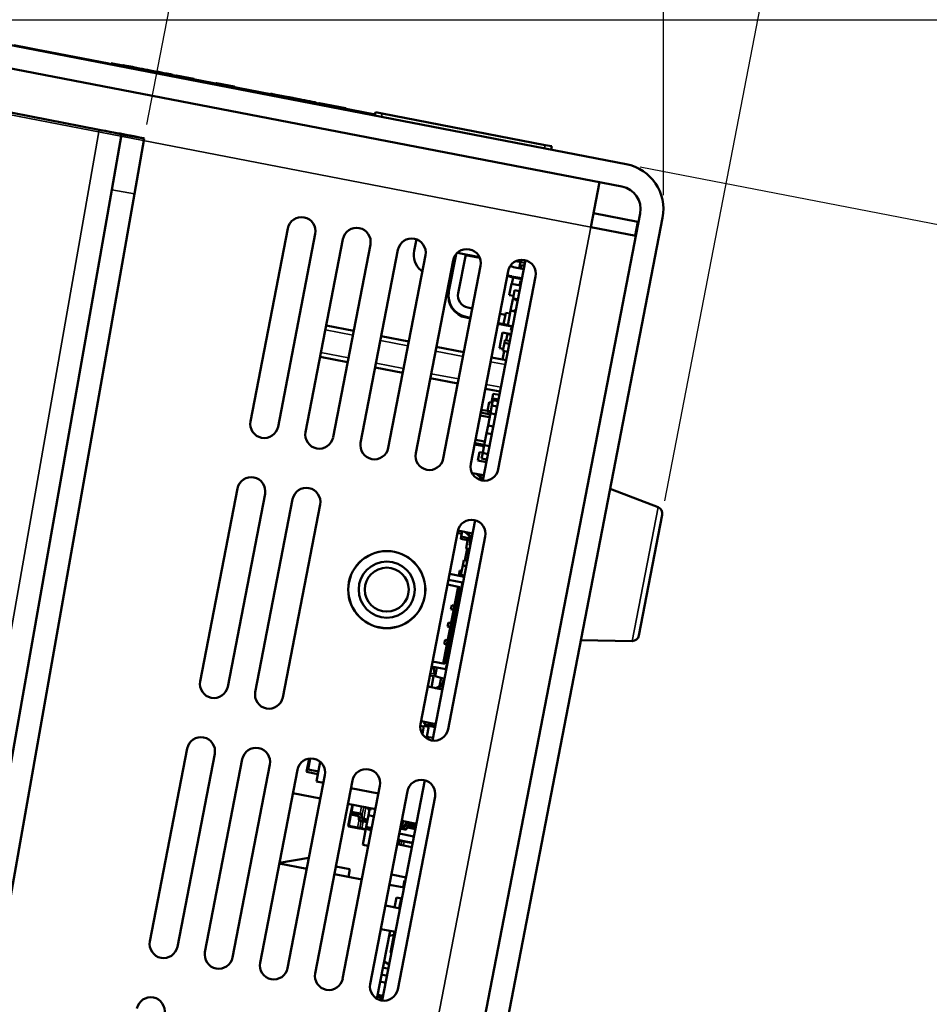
# Model space of a CAD drawing. Header units: inches. Extents: x -32 to 29.2, y -14.4 to 22.6.
# Tile 250 of 256: x 20 to 24.1, y 0.7 to 5.1. Entities that reach past the tile are written whole.
import ezdxf

# ---------------------------------------------------------------- set-up
doc = ezdxf.new("R2010")
doc.units = ezdxf.units.IN
doc.header["$MEASUREMENT"] = 0
for name, color, linetype, lineweight in [('Dimension (ANSI)', 7, 'Continuous', 25), ('Visible (ANSI)', 7, 'Continuous', 50), ('Visible Narrow (ANSI)', 7, 'Continuous', 35)]:
    doc.layers.add(name, color=color, linetype=linetype, lineweight=lineweight)
doc.styles.add('Note Text (ANSI)', font='tahoma.ttf')
doc.dimstyles.new('Default (ANSI)', dxfattribs={"dimtxt": 0.188, "dimasz": 0.098425, "dimexe": 0.125, "dimexo": 0.0625, "dimgap": 0.031496, "dimtad": 0, "dimtih": 1, "dimtoh": 1, "dimrnd": 1e-08, "dimzin": 4, "dimdsep": 46, "dimtxsty": 'Note Text (ANSI)', "dimcen": 0.09, "dimdle": 0.393701, "dimclrd": 256, "dimclre": 256, "dimclrt": 256, "dimadec": 0, "dimazin": 1, "dimtfac": 1.276596, "dimtofl": 0, "dimtmove": 0, "dimatfit": 3, "dimfxl": 1, "dimtolj": 1, "dimtzin": 4, "dimlwd": -1, "dimlwe": -1, "dimarcsym": 0})

# ---------------------------------------------------------------- blocks, each defined once
blk = doc.blocks.new('*D5')
at = {"layer": 'Defpoints', "color": 0, "transparency": 16777216}
for p in [(22.902, 7.541), (17.4518, 5.5916), (22.902, 4.284)]:
    blk.add_point(p, dxfattribs=at)
at = {"layer": 'Dimension (ANSI)', "transparency": 16777216}
for p, q in [((17.4518, 5.6541), (17.4518, 7.666)), ((22.902, 4.3465), (22.902, 7.666)), ((17.5502, 7.541), (19.452, 7.541)), ((22.8036, 7.541), (20.9018, 7.541))]:
    blk.add_line(p, q, dxfattribs=at)
for points in [[(17.5502, 7.5574), (17.5502, 7.5246), (17.4518, 7.541)], [(22.8036, 7.5574), (22.8036, 7.5246), (22.902, 7.541)]]:
    blk.add_solid(points, dxfattribs=at)
at = {"layer": 'Dimension (ANSI)', "transparency": 16777216, "insert": (19.4835, 7.664), "char_height": 0.188, "attachment_point": 1, "style": 'Note Text (ANSI)'}
blk.add_mtext('\\A1;5.45 [138.4]', dxfattribs=at)
blk = doc.blocks.new('*D17')
at = {"layer": 'Defpoints', "color": 0, "transparency": 16777216}
for p in [(23.9176, 8.1976), (20.5878, 4.5988), (22.8969, 2.9222)]:
    blk.add_point(p, dxfattribs=at)
at = {"layer": 'Dimension (ANSI)', "transparency": 16777216}
for p, q in [((20.5997, 4.6601), (21.4028, 8.8114)), ((21.4757, 8.67), (21.9931, 8.5699)), ((22.9088, 2.9836), (23.9413, 8.3203)), ((23.8209, 8.2163), (23.3036, 8.3163))]:
    blk.add_line(p, q, dxfattribs=at)
for points in [[(21.4788, 8.6861), (21.4726, 8.6539), (21.3791, 8.6887)], [(23.8241, 8.2324), (23.8178, 8.2001), (23.9176, 8.1976)]]:
    blk.add_solid(points, dxfattribs=at)
at = {"layer": 'Dimension (ANSI)', "transparency": 16777216, "insert": (22.0246, 8.5661), "char_height": 0.188, "attachment_point": 1, "style": 'Note Text (ANSI)'}
blk.add_mtext('\\A1;2.59 [65.7]', dxfattribs=at)
blk = doc.blocks.new('*D18')
at = {"layer": 'Defpoints', "color": 0, "transparency": 16777216}
for p in [(22.7369, 4.4841), (26.3445, 3.7861), (17.7268, -10.5271)]:
    blk.add_point(p, dxfattribs=at)
at = {"layer": 'Dimension (ANSI)', "transparency": 16777216}
for p, q in [((22.7983, 4.4722), (26.4673, 3.7624)), ((26.3258, 3.6895), (24.9544, -3.399)), ((23.383, -11.5212), (24.8946, -3.708)), ((17.7882, -10.539), (23.487, -11.6416))]:
    blk.add_line(p, q, dxfattribs=at)
for points in [[(26.3097, 3.6926), (26.342, 3.6863), (26.3445, 3.7861)], [(23.3669, -11.5181), (23.3991, -11.5243), (23.3643, -11.6178)]]:
    blk.add_solid(points, dxfattribs=at)
at = {"layer": 'Dimension (ANSI)', "transparency": 16777216, "insert": (24.167, -3.4305), "char_height": 0.188, "attachment_point": 1, "style": 'Note Text (ANSI)'}
blk.add_mtext('\\A1;15.69 [398.5]', dxfattribs=at)
blk = doc.blocks.new('*D19')
at = {"layer": 'Defpoints', "color": 0, "transparency": 16777216}
for p in [(19.41, 5.1278), (17.7268, -10.5271), (28.7827, -10.5271)]:
    blk.add_point(p, dxfattribs=at)
at = {"layer": 'Dimension (ANSI)', "transparency": 16777216}
for p, q in [((19.4725, 5.1278), (28.9077, 5.1278)), ((28.7827, 5.0293), (28.7827, -1.9106)), ((28.7827, -10.4287), (28.7827, -3.4887)), ((17.7893, -10.5271), (28.9077, -10.5271))]:
    blk.add_line(p, q, dxfattribs=at)
for points in [[(28.7663, 5.0293), (28.7991, 5.0293), (28.7827, 5.1278)], [(28.7663, -10.4287), (28.7991, -10.4287), (28.7827, -10.5271)]]:
    blk.add_solid(points, dxfattribs=at)
at = {"layer": 'Dimension (ANSI)', "transparency": 16777216, "insert": (28.6597, -3.4572), "char_height": 0.188, "attachment_point": 1, "rotation": 90, "style": 'Note Text (ANSI)'}
blk.add_mtext('\\A1;15.65 [397.6]', dxfattribs=at)

msp = doc.modelspace()

# ---------------------------------------------------------------- linework, layer by layer
at = {"layer": 'Visible (ANSI)'}
for p, q in [((22.7369, 4.4841), (19.41, 5.1278)), ((19.3906, 5.0277), (22.7175, 4.384)), ((20.0673, 5.0026), (20.0076, 5.0142)), ((20.0669, 5.0007), (20.0673, 5.0026)), ((20.128, 4.9909), (20.0673, 5.0026)), ((20.1277, 4.9889), (20.128, 4.9909)), ((20.1284, 4.9908), (20.128, 4.9909)), ((20.128, 4.9888), (20.1284, 4.9908)), ((20.4309, 4.9323), (20.1284, 4.9908)), ((20.4305, 4.9303), (20.4309, 4.9323)), ((20.4307, 4.9303), (20.4311, 4.9322)), ((20.4311, 4.9322), (20.4309, 4.9323)), ((20.4383, 4.9288), (20.4393, 4.9337)), ((21.6174, 4.7058), (20.4393, 4.9337)), ((20.4918, 4.9235), (20.4922, 4.9255)), ((20.4939, 4.9231), (20.4943, 4.9251)), ((20.4943, 4.9251), (20.5133, 4.9214)), ((20.5129, 4.9195), (20.5133, 4.9214)), ((20.7161, 4.8802), (20.7165, 4.8821)), ((20.7288, 4.8777), (20.7291, 4.8797)), ((20.7301, 4.8774), (20.7305, 4.8794)), ((20.7305, 4.8794), (20.809, 4.8642)), ((19.354, 4.8375), (20.3877, 4.6375)), ((20.8087, 4.8622), (20.809, 4.8642)), ((20.81, 4.862), (20.8104, 4.8639)), ((20.9088, 4.8429), (20.9092, 4.8448)), ((20.9102, 4.8426), (20.9106, 4.8446)), ((20.9106, 4.8446), (20.9891, 4.8294)), ((20.9887, 4.8274), (20.9891, 4.8294)), ((20.9901, 4.8271), (20.9905, 4.8291)), ((21.1499, 4.7962), (21.1503, 4.7982)), ((21.2298, 4.7808), (21.2302, 4.7827)), ((21.3517, 4.7572), (21.3521, 4.7591)), ((21.3531, 4.7569), (21.3535, 4.7589)), ((21.3653, 4.7546), (21.3657, 4.7565)), ((21.3673, 4.7542), (21.3677, 4.7561)), ((21.3677, 4.7561), (21.4855, 4.7333)), ((21.4851, 4.7314), (21.4855, 4.7333)), ((21.4872, 4.731), (21.4876, 4.7329)), ((21.6193, 4.7156), (21.6165, 4.7009)), ((21.6193, 4.7156), (21.6488, 4.7099)), ((22.3753, 4.5693), (21.6488, 4.7099)), ((20.444, 4.3703), (20.4874, 4.6165)), ((20.5878, 4.5988), (20.4874, 4.6165)), ((20.5878, 4.5988), (20.5444, 4.3526)), ((22.3753, 4.5693), (22.4048, 4.5636)), ((22.4019, 4.5489), (22.4048, 4.5636)), ((22.6175, 4.4034), (22.5788, 4.2033)), ((18.1986, -8.3645), (20.444, 4.3703)), ((18.2989, -8.3822), (20.5444, 4.3526)), ((22.7982, 4.2646), (20.0408, -9.9875)), ((22.5909, 4.2658), (22.7878, 4.2277)), ((20.1409, -10.0068), (22.8983, 4.2453)), ((22.7878, 4.2277), (22.7757, 4.1652)), ((22.7868, 4.2225), (22.79, 4.2219)), ((22.8983, 4.2453), (22.8983, 4.2454)), ((21.0618, 3.3382), (21.228, 4.1973)), ((21.3508, 4.1735), (21.1846, 3.3145)), ((22.5788, 4.2033), (22.7789, 4.1646)), ((21.3073, 3.2907), (21.4735, 4.1498)), ((21.5962, 4.126), (21.43, 3.267)), ((21.7912, 4.0983), (21.8011, 4.1494)), ((21.5527, 3.2432), (21.7189, 4.1023)), ((21.9463, 3.9175), (21.9784, 4.0838)), ((22.0819, 4.0703), (21.9838, 4.0893)), ((22.0209, 4.0821), (21.9875, 3.9095)), ((21.8417, 4.0786), (21.6755, 3.2195)), ((21.7982, 3.1957), (21.9644, 4.0548)), ((22.0836, 4.0666), (22.0203, 4.0789)), ((22.0973, 3.0744), (22.2872, 4.0559)), ((22.2469, 4.053), (22.2466, 4.0516)), ((22.2849, 4.0442), (22.2466, 4.0516)), ((22.2653, 4.048), (22.26, 4.0206)), ((21.8276, 4.0058), (21.8212, 4.0113)), ((22.0871, 4.0311), (21.9209, 3.172)), ((22.0436, 3.1483), (22.2098, 4.0073)), ((22.2345, 4.0256), (22.2796, 4.0168)), ((22.27, 4.0342), (22.2672, 4.0193)), ((22.2825, 4.0318), (22.27, 4.0342)), ((22.3326, 3.9836), (22.1664, 3.1245)), ((22.2247, 3.9508), (22.215, 3.9006)), ((22.2653, 3.943), (22.2247, 3.9508)), ((22.271, 3.9723), (22.2259, 3.981)), ((22.2716, 3.9756), (22.2266, 3.9843)), ((22.2327, 3.9797), (22.227, 3.9504)), ((22.2656, 3.965), (22.2615, 3.9437)), ((22.2694, 3.9642), (22.2656, 3.965)), ((21.9443, 3.9046), (21.9366, 3.9112)), ((21.9456, 3.9142), (21.9463, 3.9175)), ((22.239, 3.9225), (22.2319, 3.8861)), ((22.2606, 3.9183), (22.239, 3.9225)), ((22.234, 3.8969), (22.215, 3.9006)), ((22.2313, 3.8829), (22.2214, 3.8316)), ((22.249, 3.8795), (22.2313, 3.8829)), ((22.2535, 3.882), (22.2319, 3.8861)), ((22.2339, 3.8858), (22.2333, 3.8825)), ((22.2497, 3.8827), (22.2476, 3.8722)), ((22.2515, 3.8714), (22.2476, 3.8722)), ((22.0312, 3.8449), (22.0504, 3.8412)), ((22.1731, 3.8174), (22.198, 3.8126)), ((22.1998, 3.8216), (22.19, 3.7714)), ((22.2187, 3.818), (22.1998, 3.8216)), ((22.2214, 3.8316), (22.2087, 3.7658)), ((22.2214, 3.8316), (22.2214, 3.8316)), ((22.2391, 3.8282), (22.2214, 3.8316)), ((22.243, 3.8274), (22.2214, 3.8316)), ((22.2406, 3.8358), (22.2391, 3.8282)), ((22.2445, 3.8351), (22.2406, 3.8358)), ((22.0418, 3.7967), (22.0225, 3.8004)), ((22.0424, 3.7999), (22.0232, 3.8037)), ((22.2261, 3.761), (22.1645, 3.7729)), ((22.209, 3.7677), (22.1651, 3.7762)), ((21.5219, 3.7417), (21.3991, 3.7654)), ((22.1851, 3.7335), (22.1716, 3.6638)), ((22.2234, 3.7261), (22.1851, 3.7335)), ((22.209, 3.7677), (22.19, 3.7714)), ((22.2303, 3.7617), (22.2087, 3.7658)), ((22.2264, 3.7624), (22.2226, 3.743)), ((22.2265, 3.7423), (22.2226, 3.743)), ((21.7673, 3.6942), (21.6446, 3.7179)), ((22.1936, 3.6883), (22.1866, 3.652)), ((22.196, 3.7006), (22.1936, 3.6883)), ((22.2152, 3.6841), (22.1936, 3.6883)), ((22.2176, 3.6964), (22.196, 3.7006)), ((22.2072, 3.7268), (22.2019, 3.6995)), ((22.2229, 3.7238), (22.2072, 3.7268)), ((22.0128, 3.6467), (21.89, 3.6704)), ((22.1883, 3.6606), (22.1716, 3.6638)), ((22.1925, 3.6508), (22.1853, 3.6133)), ((22.2082, 3.6478), (22.1866, 3.652)), ((21.4949, 3.6025), (21.3722, 3.6263)), ((22.201, 3.6103), (22.1355, 3.623)), ((21.7404, 3.555), (21.6177, 3.5788)), ((21.9858, 3.5075), (21.8631, 3.5313)), ((22.174, 3.4711), (22.1086, 3.4838)), ((22.125, 3.4231), (22.1176, 3.3848)), ((22.1398, 3.4202), (22.125, 3.4231)), ((22.1436, 3.4614), (22.1358, 3.421)), ((22.1422, 3.4324), (22.1376, 3.4083)), ((22.1435, 3.4395), (22.1398, 3.4202)), ((22.1657, 3.4279), (22.1422, 3.4324)), ((22.167, 3.435), (22.1435, 3.4395)), ((22.1711, 3.4561), (22.1436, 3.4614)), ((22.1176, 3.3845), (22.0904, 3.3898)), ((22.1176, 3.3848), (22.1171, 3.3823)), ((22.1319, 3.3794), (22.1171, 3.3823)), ((22.1324, 3.3819), (22.1176, 3.3848)), ((22.1376, 3.4083), (22.1309, 3.374)), ((22.161, 3.4038), (22.1376, 3.4083)), ((22.1275, 3.3563), (22.0855, 3.3644)), ((22.0879, 3.3769), (22.1299, 3.3688)), ((22.1309, 3.374), (22.1205, 3.32)), ((22.1544, 3.3694), (22.1309, 3.374)), ((22.1205, 3.32), (22.1138, 3.2856)), ((22.1439, 3.3154), (22.1205, 3.32)), ((22.1066, 3.2483), (22.0646, 3.2564)), ((22.1138, 3.2856), (22.1034, 3.2316)), ((22.1373, 3.2811), (22.1138, 3.2856)), ((22.1026, 3.2275), (22.0605, 3.2356)), ((22.1037, 3.2335), (22.0617, 3.2416)), ((22.1034, 3.2316), (22.0967, 3.1973)), ((22.1268, 3.2271), (22.1034, 3.2316)), ((22.0822, 3.2016), (22.0748, 3.1633)), ((22.1131, 3.1559), (22.0748, 3.1633)), ((22.097, 3.1987), (22.0822, 3.2016)), ((22.0967, 3.1973), (22.0919, 3.1722)), ((22.1153, 3.1677), (22.0919, 3.1722)), ((22.1202, 3.1927), (22.0967, 3.1973)), ((22.1018, 3.0978), (22.0494, 3.1079)), ((20.8377, 2.1797), (21.0039, 3.0388)), ((22.8782, 2.9559), (22.6646, 3.0377)), ((21.1266, 3.015), (20.9604, 2.1559)), ((21.0831, 2.1322), (21.2494, 2.9913)), ((21.3721, 2.9675), (21.2059, 2.1085)), ((21.8731, 1.9158), (22.063, 2.8974)), ((22.8969, 2.9222), (22.7927, 2.3837)), ((21.8195, 1.9897), (21.9857, 2.8488)), ((22.1084, 2.8251), (21.9422, 1.966)), ((22.0036, 2.8377), (21.9843, 2.8415)), ((22.0517, 2.8386), (21.9862, 2.8512)), ((22.0011, 2.8245), (21.9992, 2.8151)), ((22.0386, 2.8075), (21.9992, 2.8151)), ((22.0055, 2.8475), (22.0011, 2.8245)), ((22.0407, 2.8168), (22.0011, 2.8245)), ((22.0297, 2.8092), (22.0224, 2.7718)), ((22.0421, 2.8115), (22.0392, 2.7967)), ((22.0472, 2.8156), (22.045, 2.816)), ((22.0275, 2.7709), (22.0173, 2.7181)), ((22.0382, 2.7688), (22.0224, 2.7718)), ((22.0392, 2.7967), (22.0374, 2.7869)), ((22.0374, 2.7869), (22.0415, 2.7861)), ((22.0392, 2.7967), (22.0434, 2.7959)), ((22.0078, 2.6962), (21.9996, 2.654)), ((22.0122, 2.7191), (22.0078, 2.6962)), ((22.0235, 2.6931), (22.0078, 2.6962)), ((22.028, 2.7161), (22.0122, 2.7191)), ((22.0065, 2.6207), (21.9439, 2.6328)), ((22.0144, 2.6461), (21.9489, 2.6588)), ((21.9953, 2.6735), (21.9911, 2.6519)), ((22.0147, 2.6473), (21.9911, 2.6519)), ((22.0031, 2.672), (21.9953, 2.6735)), ((22.0154, 2.6509), (21.9996, 2.654)), ((21.9206, 2.2594), (21.9867, 2.6015)), ((21.9283, 2.2579), (21.9945, 2.6)), ((22.0065, 2.6207), (21.9317, 2.2342)), ((21.9396, 2.6106), (21.9945, 2.6)), ((21.9553, 2.5013), (21.9587, 2.5187)), ((21.9669, 2.4991), (21.9553, 2.5013)), ((21.9703, 2.5165), (21.9587, 2.5187)), ((21.9404, 2.424), (21.9437, 2.4414)), ((21.952, 2.4217), (21.9404, 2.424)), ((21.9553, 2.4391), (21.9437, 2.4414)), ((21.968, 2.4218), (21.971, 2.4215)), ((21.9697, 2.4307), (21.9726, 2.4301)), ((21.9254, 2.3467), (21.9288, 2.3641)), ((21.937, 2.3444), (21.9254, 2.3467)), ((21.9404, 2.3618), (21.9288, 2.3641)), ((22.7628, 2.3594), (22.5341, 2.3632)), ((21.8681, 2.2412), (21.8784, 2.2392)), ((21.9317, 2.2342), (21.8691, 2.2463)), ((21.8734, 2.2685), (21.9283, 2.2579)), ((21.8848, 2.2027), (21.8924, 2.2418)), ((21.8615, 2.2068), (21.8779, 2.2036)), ((21.8779, 2.2036), (21.8681, 2.153)), ((21.8848, 2.2027), (21.9263, 2.1908)), ((21.9119, 2.1949), (21.9048, 2.1584)), ((21.9172, 2.1435), (21.8517, 2.1562)), ((21.9038, 2.1531), (21.9025, 2.1464)), ((21.9213, 2.187), (21.9184, 2.1722)), ((21.9254, 2.1862), (21.9213, 2.187)), ((21.8343, 1.9785), (21.8185, 1.9816)), ((21.8874, 1.9894), (21.8219, 2.002)), ((21.8349, 1.9815), (21.8278, 1.9448)), ((21.8565, 1.9773), (21.8349, 1.9815)), ((21.8383, 1.9989), (21.8363, 1.9886)), ((21.8363, 1.9886), (21.8688, 1.9823)), ((21.8573, 1.9813), (21.848, 1.9332)), ((21.8848, 1.976), (21.8573, 1.9813)), ((21.8726, 1.9922), (21.8713, 1.9855)), ((21.8743, 1.9813), (21.8854, 1.9791)), ((21.8755, 1.9279), (21.848, 1.9332)), ((20.6136, 1.0212), (20.7798, 1.8802)), ((20.9025, 1.8565), (20.7363, 0.9974)), ((20.859, 0.9737), (21.0252, 1.8328)), ((21.1479, 1.809), (20.9817, 0.9499)), ((21.3114, 1.7765), (21.3228, 1.8352)), ((21.328, 1.8358), (21.3186, 1.7873)), ((21.356, 1.7329), (21.3729, 1.8206)), ((21.1045, 0.9262), (21.2707, 1.7853)), ((21.3934, 1.7615), (21.2272, 0.9025)), ((21.3625, 1.7666), (21.3114, 1.7765)), ((21.3186, 1.7873), (21.3648, 1.7784)), ((21.3499, 0.8787), (21.5161, 1.7378)), ((21.3867, 1.727), (21.356, 1.7329)), ((21.6388, 1.714), (21.4726, 0.855)), ((21.649, 0.7573), (21.8389, 1.7388)), ((21.2507, 1.6821), (21.3734, 1.6584)), ((21.6322, 1.6795), (21.5094, 1.7032)), ((21.5953, 0.8312), (21.7616, 1.6903)), ((21.4961, 1.6346), (21.6189, 1.6109)), ((21.5158, 1.6308), (21.509, 1.5958)), ((21.512, 1.5978), (21.5183, 1.6303)), ((21.8843, 1.6665), (21.7181, 0.8075)), ((21.5077, 1.5889), (21.4975, 1.5364)), ((21.5, 1.5359), (21.5097, 1.586)), ((21.509, 1.5958), (21.5077, 1.5889)), ((21.5077, 1.5889), (21.5102, 1.5885)), ((21.5097, 1.586), (21.5077, 1.5889)), ((21.509, 1.5958), (21.512, 1.5978)), ((21.509, 1.5958), (21.5115, 1.5953)), ((21.5097, 1.586), (21.5102, 1.5885)), ((21.5097, 1.586), (21.5367, 1.5808)), ((21.5102, 1.5885), (21.5115, 1.5953)), ((21.5372, 1.5832), (21.5102, 1.5885)), ((21.5115, 1.5953), (21.512, 1.5978)), ((21.5115, 1.5953), (21.5503, 1.5878)), ((21.5507, 1.5903), (21.512, 1.5978)), ((21.5881, 1.5831), (21.578, 1.531)), ((21.5881, 1.5831), (21.5929, 1.6081)), ((21.6126, 1.5783), (21.5881, 1.5831)), ((21.6, 1.6097), (21.5889, 1.6072)), ((21.4975, 1.5364), (21.5, 1.5359)), ((21.4975, 1.5364), (21.4995, 1.5335)), ((21.4995, 1.5335), (21.5, 1.5359)), ((21.5388, 1.5284), (21.5, 1.5359)), ((21.5526, 1.5578), (21.5821, 1.5521)), ((21.5825, 1.5546), (21.5531, 1.5603)), ((21.5662, 1.5647), (21.5838, 1.5613)), ((21.5843, 1.5637), (21.5666, 1.5672)), ((21.7398, 1.5349), (21.7318, 1.5364)), ((21.8014, 1.5453), (21.736, 1.558)), ((21.7625, 1.5468), (21.8003, 1.5394)), ((21.8008, 1.5419), (21.763, 1.5492)), ((21.799, 1.5326), (21.7729, 1.5376)), ((21.4995, 1.5335), (21.5383, 1.526)), ((21.5457, 1.5246), (21.5383, 1.526)), ((21.5388, 1.5284), (21.5486, 1.5265)), ((21.5457, 1.5246), (21.5579, 1.5222)), ((21.5584, 1.5246), (21.5486, 1.5265)), ((21.5579, 1.5222), (21.5756, 1.5188)), ((21.5761, 1.5212), (21.5584, 1.5246)), ((21.5625, 1.4511), (21.578, 1.531)), ((21.6025, 1.5263), (21.578, 1.531)), ((21.578, 1.531), (21.5859, 1.5193)), ((21.5859, 1.5193), (21.6006, 1.5165)), ((21.7905, 1.4888), (21.725, 1.5015)), ((21.7293, 1.5237), (21.7491, 1.5198)), ((21.7496, 1.5223), (21.7298, 1.5261)), ((21.7311, 1.5328), (21.7391, 1.5312)), ((21.7396, 1.5337), (21.7316, 1.5352)), ((21.7445, 1.534), (21.7398, 1.5349)), ((21.761, 1.5282), (21.7968, 1.5213)), ((21.7973, 1.5237), (21.762, 1.5306)), ((21.7725, 1.5352), (21.7985, 1.5301)), ((21.587, 1.4464), (21.5625, 1.4511)), ((21.7158, 1.454), (21.7813, 1.4414)), ((21.7192, 1.4712), (21.7272, 1.4696)), ((21.7277, 1.4721), (21.7196, 1.4737)), ((21.7272, 1.4696), (21.737, 1.4677)), ((21.74, 1.4697), (21.7277, 1.4721)), ((21.7468, 1.4659), (21.737, 1.4677)), ((21.74, 1.4697), (21.7473, 1.4683)), ((21.7468, 1.4659), (21.7847, 1.4585)), ((21.7851, 1.461), (21.7473, 1.4683)), ((21.1901, 1.3687), (21.3128, 1.3449)), ((21.1906, 1.3717), (21.3222, 1.3938)), ((21.4355, 1.3212), (21.5582, 1.2974)), ((21.4422, 1.3555), (21.5047, 1.3434)), ((21.5047, 1.3434), (21.498, 1.3091)), ((21.7552, 1.3061), (21.6897, 1.3188)), ((21.681, 1.2737), (21.7464, 1.261)), ((21.7485, 1.2924), (21.7426, 1.2618)), ((21.7524, 1.2916), (21.7485, 1.2924)), ((21.7124, 1.2167), (21.7039, 1.1726)), ((21.7369, 1.2119), (21.7124, 1.2167)), ((21.7331, 1.2127), (21.7245, 1.1686)), ((21.7284, 1.1679), (21.6629, 1.1806)), ((21.6837, 1.0683), (21.6251, 0.7654)), ((21.6427, 1.0762), (21.7082, 1.0635)), ((21.7043, 1.0643), (21.6861, 0.9702)), ((21.7015, 1.0498), (21.6794, 1.0462)), ((21.69, 0.9694), (21.6861, 0.9702)), ((21.6572, 0.9316), (21.6801, 0.9179)), ((21.6765, 0.8995), (21.652, 0.9043)), ((21.6644, 0.8371), (21.6399, 0.8418)), ((21.6459, 0.873), (21.6705, 0.8683)), ((21.6276, 0.7784), (21.6504, 0.7647)), ((21.6284, 0.7828), (21.653, 0.778))]:
    msp.add_line(p, q, dxfattribs=at)
for radius in [0.172, 0.1715, 0.125, 0.0979]:
    msp.add_circle((21.6692, 2.5885), radius, dxfattribs=at)
for centre, radius, start, end in [((22.6982, 4.284), 0.2038, 349.05, 79.05), ((22.6982, 4.284), 0.1019, 349.05, 79.05), ((21.2894, 4.1854), 0.0625, 349.05, 169.05), ((21.5349, 4.1379), 0.0625, 349.05, 169.05), ((21.7803, 4.0904), 0.0625, 349.05, 169.05), ((21.8815, 4.0808), 0.092, 169.05, 229.05), ((22.0258, 4.0429), 0.0625, 349.05, 169.05), ((22.2712, 3.9954), 0.0625, 349.05, 169.05), ((22.245, 4.0797), 0.0551, 242.5895, 259.05), ((22.2444, 4.0764), 0.0971, 246.6993, 259.05), ((22.245, 4.0797), 0.0971, 246.6993, 259.05), ((22.041, 3.8957), 0.0971, 169.05, 259.05), ((22.0416, 3.899), 0.0971, 169.05, 259.05), ((22.0416, 3.899), 0.0551, 169.05, 259.05), ((21.1232, 3.3263), 0.0625, 169.05, 349.05), ((21.3687, 3.2788), 0.0625, 169.05, 349.05), ((21.6141, 3.2314), 0.0625, 169.05, 349.05), ((22.0667, 3.1855), 0.0509, 46.6769, 59.9588), ((22.0667, 3.1855), 0.0548, 49.2409, 50.3767), ((21.8595, 3.1839), 0.0625, 169.05, 349.05), ((22.105, 3.1364), 0.0625, 169.05, 349.05), ((21.0653, 3.0269), 0.0625, 349.05, 169.05), ((22.0425, 3.0603), 0.0509, 17.3814, 59.9588), ((22.0425, 3.0603), 0.0548, 15.1963, 50.3767), ((21.3107, 2.9794), 0.0625, 349.05, 169.05), ((22.8675, 2.9279), 0.03, 349.05, 69.05), ((22.0471, 2.8369), 0.0625, 349.05, 169.05), ((21.9923, 2.8011), 0.0509, 11.808, 59.9588), ((21.9923, 2.8011), 0.0548, 10.0983, 50.3767), ((21.9904, 2.7913), 0.0509, 11.808, 31.9576), ((21.9904, 2.7913), 0.0548, 20.1626, 28.2549), ((22.7633, 2.3894), 0.03, 269.05, 349.05), ((22.1482, 2.2675), 0.2713, 184.8529, 193.8369), ((20.8991, 2.1678), 0.0625, 169.05, 349.05), ((21.8761, 2.2004), 0.0509, 278.1412, 326.292), ((21.8761, 2.2004), 0.0548, 287.7233, 328.0017), ((21.1445, 2.1203), 0.0625, 169.05, 349.05), ((21.8809, 1.9779), 0.0625, 169.05, 349.05), ((21.828, 1.9519), 0.0509, 31.6661, 59.9588), ((21.828, 1.9519), 0.0548, 27.9989, 50.3767), ((20.8411, 1.8684), 0.0625, 349.05, 169.05), ((21.0866, 1.8209), 0.0625, 349.05, 169.05), ((21.332, 1.7734), 0.0625, 349.05, 169.05), ((21.5775, 1.7259), 0.0625, 349.05, 169.05), ((21.8229, 1.6784), 0.0625, 349.05, 169.05), ((21.5348, 1.571), 0.01, 350.4938, 79.05), ((21.5348, 1.571), 0.0125, 350.4938, 79.05), ((21.5488, 1.5805), 0.0075, 349.9523, 79.05), ((21.5488, 1.5805), 0.01, 349.9523, 79.05), ((21.5703, 1.5999), 0.02, 21.5562, 79.05), ((21.5709, 1.6032), 0.0298, 12.6865, 22.9802), ((21.5545, 1.5677), 0.01, 170.4938, 259.05), ((21.5545, 1.5677), 0.0075, 170.4938, 259.05), ((21.5685, 1.577), 0.0125, 169.9523, 259.05), ((21.5685, 1.577), 0.01, 169.9523, 259.05), ((21.7415, 1.5435), 0.0125, 259.05, 348.1477), ((21.7415, 1.5435), 0.01, 259.05, 348.1477), ((21.7611, 1.5394), 0.01, 79.05, 168.1477), ((21.7611, 1.5394), 0.0075, 79.05, 168.1477), ((21.7706, 1.5253), 0.0125, 79.05, 167.6062), ((21.751, 1.5296), 0.01, 259.05, 347.6062), ((21.751, 1.5296), 0.0075, 259.05, 347.6062), ((21.7706, 1.5253), 0.01, 79.05, 167.6062), ((20.6749, 1.0093), 0.0625, 169.05, 349.05), ((20.9204, 0.9618), 0.0625, 169.05, 349.05), ((21.1658, 0.9143), 0.0625, 169.05, 349.05), ((21.4113, 0.8668), 0.0625, 169.05, 349.05), ((21.6567, 0.8193), 0.0625, 169.05, 349.05), ((20.617, 0.7099), 0.0625, 349.05, 169.05)]:
    msp.add_arc(centre, radius, start, end, dxfattribs=at)
msp.add_ellipse((22.1481, 2.2722), major_axis=(-0.271, -0.0063), ratio=0.91233, start_param=0.086909, end_param=0.091141, dxfattribs=at)
for points, knots in [([(20.4922, 4.9255), (20.4922, 4.9255), (20.4926, 4.9254), (20.4938, 4.9252), (20.494, 4.9252), (20.4943, 4.9251)], [-0.21147676, -0.21147676, -0.21147676, -0.21147676, -0.18682724, -0.18682724, -0.18162268, -0.18162268, -0.18162268, -0.18162268]), ([(20.5133, 4.9214), (20.5133, 4.9214), (20.514, 4.9213), (20.5171, 4.9207), (20.5194, 4.9202), (20.5282, 4.9186), (20.535, 4.9172), (20.5483, 4.9146), (20.5576, 4.9128), (20.5826, 4.908), (20.5987, 4.9049), (20.6144, 4.9019)], [-0.3390301, -0.3390301, -0.3390301, -0.3390301, -0.3002812, -0.3002812, -0.265591, -0.265591, -0.2078089, -0.2078089, -0.1219044, -0.1219044, 0, 0, 0, 0]), ([(20.6144, 4.9019), (20.6245, 4.8999), (20.6347, 4.8979), (20.6533, 4.8943), (20.6617, 4.8927), (20.6772, 4.8897), (20.6875, 4.8877), (20.7032, 4.8847), (20.7075, 4.8839), (20.715, 4.8824), (20.7165, 4.8821), (20.7165, 4.8821)], [-0.4372473, -0.4372473, -0.4372473, -0.4372473, -0.3448959, -0.3448959, -0.2637221, -0.2637221, -0.1836585, -0.1836585, -0.1134013, -0.1134013, 0, 0, 0, 0]), ([(20.7291, 4.8797), (20.7291, 4.8797), (20.7294, 4.8796), (20.7302, 4.8795), (20.7303, 4.8794), (20.7305, 4.8794)], [-0.14098451, -0.14098451, -0.14098451, -0.14098451, -0.12455149, -0.12455149, -0.12108178, -0.12108178, -0.12108178, -0.12108178]), ([(20.9092, 4.8448), (20.9092, 4.8448), (20.9097, 4.8447), (20.9105, 4.8446), (20.9105, 4.8446), (20.9106, 4.8446)], [-0.1588663, -0.1588663, -0.1588663, -0.1588663, -0.13722391, -0.13722391, -0.13608942, -0.13608942, -0.13608942, -0.13608942]), ([(21.1503, 4.7982), (21.1503, 4.7982), (21.1514, 4.798), (21.1555, 4.7972), (21.1584, 4.7966), (21.1695, 4.7945), (21.1799, 4.7925), (21.2015, 4.7883), (21.2127, 4.7861), (21.2264, 4.7835), (21.2283, 4.7831), (21.2302, 4.7827)], [-0.3971658, -0.3971658, -0.3971658, -0.3971658, -0.3430598, -0.3430598, -0.286459, -0.286459, -0.1686381, -0.1686381, -0.0709289, -0.0709289, -0.055649, -0.055649, -0.055649, -0.055649]), ([(21.2302, 4.7827), (21.2302, 4.7827), (21.2309, 4.7826), (21.2333, 4.7821), (21.2351, 4.7818), (21.2417, 4.7805), (21.2479, 4.7793), (21.2609, 4.7768), (21.2677, 4.7755), (21.28, 4.7731), (21.2854, 4.772), (21.2909, 4.771)], [-0.2382995, -0.2382995, -0.2382995, -0.2382995, -0.2058359, -0.2058359, -0.1718754, -0.1718754, -0.1011829, -0.1011829, -0.0425574, -0.0425574, 0, 0, 0, 0]), ([(21.2909, 4.771), (21.2949, 4.7702), (21.299, 4.7694), (21.307, 4.7679), (21.3111, 4.7671), (21.3228, 4.7648), (21.33, 4.7634), (21.3413, 4.7612), (21.3457, 4.7604), (21.351, 4.7594), (21.3521, 4.7591), (21.3521, 4.7591)], [-0.2135579, -0.2135579, -0.2135579, -0.2135579, -0.1865293, -0.1865293, -0.1574507, -0.1574507, -0.0980578, -0.0980578, -0.0447245, -0.0447245, 0, 0, 0, 0]), ([(21.3657, 4.7565), (21.3657, 4.7565), (21.3661, 4.7564), (21.3673, 4.7562), (21.3675, 4.7562), (21.3677, 4.7561)], [-0.20341806, -0.20341806, -0.20341806, -0.20341806, -0.18016874, -0.18016874, -0.17576163, -0.17576163, -0.17576163, -0.17576163]), ([(20.5878, 4.5988), (20.5879, 4.5994), (20.5573, 4.6055), (20.5077, 4.6149), (20.4734, 4.6214), (20.4306, 4.6294), (20.3877, 4.6375)], [0, 0, 0, 0, 0.928307, 0.928307, 0.928307, 1.570796, 1.570796, 1.570796, 1.570796]), ([(20.3877, 4.6375), (20.4245, 4.6302), (20.4604, 4.6231), (20.4769, 4.6193), (20.4839, 4.6178), (20.4875, 4.6168), (20.4874, 4.6165)], [0, 0, 0, 0, 1.103949, 1.103949, 1.103949, 1.570796, 1.570796, 1.570796, 1.570796])]:
    msp.add_open_spline(points, degree=3, knots=knots, dxfattribs=at)
for points in [[(20.809, 4.8642), (20.81, 4.864), (20.8104, 4.8639), (20.8104, 4.8639)], [(20.9891, 4.8294), (20.99, 4.8292), (20.9905, 4.8291), (20.9905, 4.8291)], [(21.3521, 4.7591), (21.353, 4.759), (21.3535, 4.7589), (21.3535, 4.7589)], [(21.4855, 4.7333), (21.487, 4.733), (21.4876, 4.7329), (21.4876, 4.7329)], [(21.8788, 2.2434), (21.8788, 2.2437), (21.8788, 2.2441), (21.8788, 2.2444)]]:
    msp.add_open_spline(points, degree=3, dxfattribs=at)
at = {"layer": 'Visible Narrow (ANSI)'}
for p, q in [((20.614, 4.8999), (20.6144, 4.9019)), ((22.5788, 4.2033), (19.3522, 4.8276)), ((21.2905, 4.769), (21.2909, 4.771)), ((21.6459, 4.6952), (21.6488, 4.7099)), ((18.0571, -8.58), (20.3877, 4.6375)), ((22.3753, 4.5693), (22.3725, 4.5546)), ((20.444, 4.3703), (20.5444, 4.3526)), ((19.8543, -9.8787), (22.5788, 4.2033)), ((21.5181, 3.7223), (21.3954, 3.7461)), ((21.7636, 3.6749), (21.6408, 3.6986)), ((21.4987, 3.6219), (21.376, 3.6456)), ((22.009, 3.6274), (21.8863, 3.6511)), ((21.7441, 3.5744), (21.6214, 3.5981)), ((22.1972, 3.591), (22.1317, 3.6036)), ((21.9896, 3.5269), (21.8668, 3.5506)), ((22.1778, 3.4905), (22.1123, 3.5031)), ((22.7628, 2.3594), (22.8782, 2.9559)), ((21.879, 2.2444), (21.8788, 2.2434)), ((21.8634, 2.2166), (21.8825, 2.2129)), ((21.5367, 1.5808), (21.5372, 1.5832)), ((21.5503, 1.5878), (21.5507, 1.5903)), ((21.557, 1.6228), (21.5507, 1.5903)), ((21.5669, 1.6209), (21.5587, 1.5787)), ((21.5666, 1.5672), (21.5766, 1.6189)), ((21.5455, 1.5633), (21.5388, 1.5284)), ((21.5447, 1.5693), (21.5471, 1.5689)), ((21.5546, 1.5575), (21.5486, 1.5265)), ((21.5526, 1.5578), (21.5531, 1.5603)), ((21.5562, 1.5792), (21.5587, 1.5787)), ((21.5584, 1.5246), (21.5644, 1.5556)), ((21.5662, 1.5647), (21.5666, 1.5672)), ((21.744, 1.5564), (21.7398, 1.5349)), ((21.7513, 1.5415), (21.7538, 1.5545)), ((21.7513, 1.5415), (21.7537, 1.5409)), ((21.763, 1.5492), (21.7625, 1.5468)), ((21.763, 1.5492), (21.7636, 1.5526)), ((21.7729, 1.5376), (21.7725, 1.5352)), ((21.5383, 1.526), (21.5388, 1.5284)), ((21.5457, 1.5246), (21.5486, 1.5265)), ((21.5579, 1.5222), (21.5584, 1.5246)), ((21.7396, 1.5337), (21.7391, 1.5312)), ((21.7398, 1.5349), (21.7396, 1.5337)), ((21.7496, 1.5223), (21.7491, 1.5198)), ((21.7584, 1.528), (21.7608, 1.5275)), ((21.7272, 1.4696), (21.7239, 1.4525)), ((21.7277, 1.4721), (21.7272, 1.4696)), ((21.7337, 1.4506), (21.737, 1.4677)), ((21.74, 1.4697), (21.737, 1.4677)), ((21.7435, 1.4487), (21.7468, 1.4659)), ((21.7473, 1.4683), (21.7468, 1.4659))]:
    msp.add_line(p, q, dxfattribs=at)

# ---------------------------------------------------------------- dimensions: what is measured, and where the dimension line sits
at = {"layer": 'Dimension (ANSI)'}
for base, p1, p2, angle, override, picture, middle in [((23.9176, 8.1976), (20.5878, 4.5988), (22.8969, 2.9222), 349.05, {"dimdec": 2, "dimtp": 0, "dimtm": 0, "dimtdec": 2, "dimatfit": 1}, '*D17', (22.6483, 8.4431)), ((22.902, 7.541), (17.4518, 5.5916), (22.902, 4.284), 180, {"dimtih": 0, "dimtoh": 0, "dimdec": 2, "dimtp": 0, "dimtm": 0, "dimtdec": 2, "dimatfit": 1}, '*D5', (20.1769, 7.541)), ((28.7827, -10.5271), (19.41, 5.1278), (17.7268, -10.5271), 90, {"dimtih": 0, "dimtoh": 0, "dimdec": 2, "dimtp": 0, "dimtm": 0, "dimtdec": 2, "dimatfit": 1}, '*D19', (28.7827, -2.6997)), ((26.3445, 3.7861), (17.7268, -10.5271), (22.7369, 4.4841), 79.05, {"dimdec": 2, "dimtp": 0, "dimtm": 0, "dimtdec": 2, "dimatfit": 1}, '*D18', (24.9245, -3.5535))]:
    dim = msp.add_linear_dim(base=base, p1=p1, p2=p2, angle=angle, dimstyle='Default (ANSI)', override=override, dxfattribs=at)
    dim.commit()
    dim.dimension.update_dxf_attribs({"geometry": picture, "text_midpoint": middle, "dimtype": 160})

doc.saveas('drawing.dxf')
